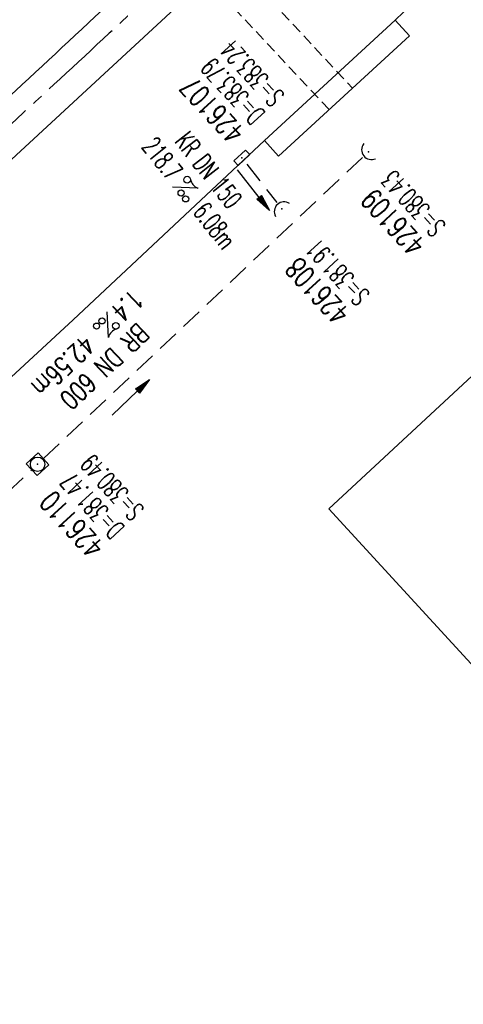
# Model space of a CAD drawing. Extents: x 450316 to 454644, y 428795 to 436505.
# Tile 62 of 256: x 453299 to 453340, y 431113 to 431205. Entities that reach past the tile are written whole.
import ezdxf
from ezdxf.enums import TextEntityAlignment as Align

# ---------------------------------------------------------------- set-up
doc = ezdxf.new("R2010")
doc.units = 0
doc.header["$LTSCALE"] = 2
doc.header["$MEASUREMENT"] = 0
for name, pattern in [('ACHSE', [5.5, 4, -0.5, 0.5, -0.5]), ('AUSGEZOGEN', [0]), ('GESTRICH-X2', [1.5, 1, -0.5]), ('GESTRICHELT', [0.75, 0.5, -0.25])]:
    doc.linetypes.add(name, pattern=pattern)
doc.layers.get('0').update_dxf_attribs({"linetype": 'CONTINUOUS'})
for name, color, linetype in [('ACHSETOP', 1, 'ACHSE'), ('BAUWO', 1, 'CONTINUOUS'), ('BAUWUTOP', 1, 'GESTRICHELT'), ('BW-SCHRIFT', 1, 'AUSGEZOGEN'), ('FBR', 8, 'CONTINUOUS'), ('KANAL', 7, 'GESTRICH-X2'), ('PFEIL', 7, 'CONTINUOUS'), ('SCHACHTNR', 6, 'CONTINUOUS'), ('SCHSYMBOL', 7, 'CONTINUOUS'), ('TEXTO', 4, 'CONTINUOUS'), ('TEXTU', 4, 'CONTINUOUS')]:
    doc.layers.add(name, color=color, linetype=linetype)
doc.styles.add('ROMANS', font='romans.shx', dxfattribs={"width": 0.8})

# ---------------------------------------------------------------- blocks, each defined once
blk = doc.blocks.new('20')
blk.add_lwpolyline([(-0.754, -0.751), (0.754, -0.751), (0.754, 0.75), (-0.754, 0.75)], close=True)
blk.add_circle((0, 0), 0.676)
blk.add_point((0, 0))
blk = doc.blocks.new('40')
at = {"color": 0}
blk.add_arc((0.025, 0.311), 0.91, 192.5363, 347.4637, dxfattribs=at)
blk.add_point((0, 0), dxfattribs=at)
blk = doc.blocks.new('PROM')
blk.add_line((1.566, 1.817), (0.019, 0.015))
for centre, radius in [((0.317, 1.51), 0.317), ((0.943, 0.291), 0.283), ((1.645, 0.287), 0.283)]:
    blk.add_circle(centre, radius)
blk.add_arc((0.992, 2.682), 1.033, 239.14139, 303.35492)
blk = doc.blocks.new('PFEIL2')
at = {"color": 0}
for p, q in [((0.88, 0.002), (-2.401, -0.012)), ((0.881, -0.271), (0.879, 0.276)), ((0.879, 0.276), (2.429, 0.009)), ((0.911, 0.27), (0.879, 0.265)), ((0.965, 0.261), (0.879, 0.246)), ((1.019, 0.252), (0.879, 0.228)), ((1.073, 0.242), (0.879, 0.209)), ((1.127, 0.233), (0.879, 0.191)), ((1.181, 0.224), (0.879, 0.172)), ((1.235, 0.214), (0.879, 0.154)), ((1.289, 0.205), (0.879, 0.135)), ((1.343, 0.196), (0.879, 0.117)), ((1.397, 0.187), (0.879, 0.098)), ((1.451, 0.177), (0.879, 0.08)), ((1.505, 0.168), (0.879, 0.061)), ((1.559, 0.159), (0.88, 0.043)), ((1.613, 0.149), (0.88, 0.024)), ((1.668, 0.14), (0.88, 0.006)), ((1.722, 0.131), (0.88, -0.013)), ((1.776, 0.121), (0.88, -0.031)), ((1.83, 0.112), (0.88, -0.05)), ((1.884, 0.103), (0.88, -0.068)), ((1.938, 0.094), (0.88, -0.087)), ((1.992, 0.084), (0.88, -0.105)), ((2.046, 0.075), (0.88, -0.124)), ((2.1, 0.066), (0.88, -0.142)), ((2.154, 0.056), (0.88, -0.161)), ((2.208, 0.047), (0.88, -0.179)), ((2.262, 0.038), (0.881, -0.198)), ((2.316, 0.029), (0.881, -0.216)), ((2.37, 0.019), (0.881, -0.235)), ((2.424, 0.01), (0.881, -0.253)), ((2.429, 0.009), (0.881, -0.271))]:
    blk.add_line(p, q, dxfattribs=at)
blk = doc.blocks.new('30')
at = {"color": 0}
for p, q in [((-0.75, -0.29), (-0.75, 0.293)), ((-0.75, 0.293), (0.753, 0.293)), ((0.753, 0.293), (0.753, -0.29)), ((0.753, -0.29), (-0.75, -0.29))]:
    blk.add_line(p, q, dxfattribs=at)
blk.add_point((0, 0), dxfattribs=at)

msp = doc.modelspace()

# ---------------------------------------------------------------- linework, layer by layer
at = {"layer": 'ACHSETOP', "flags": 128}
msp.add_lwpolyline([(451271.766, 435019.042, -0.000001), (451272.365, 435018.353, -0.000032), (451272.387, 435018.328), (451288.791, 434999.463, -0.000002), (451296.993, 434990.03, 0.000007), (451305.195, 434980.597, 0.000007), (451313.397, 434971.165, -0.000007), (451321.599, 434961.732, -0.000007), (451329.801, 434952.299, 0.000007), (451338.003, 434942.866, 0.000007), (451346.205, 434933.433, -0.000007), (451354.407, 434924.001, -0.000007), (451362.609, 434914.568, 0.000011), (451370.811, 434905.135, 0.000001), (451379.013, 434895.702, 0.000001), (451387.215, 434886.27), (451403.62, 434867.404), (451420.024, 434848.539), (451436.428, 434829.674, -0.000013), (451444.63, 434820.241, 0.000007), (451452.832, 434810.808, 0.000007), (451461.034, 434801.376, -0.000007), (451469.236, 434791.943, -0.000007), (451477.438, 434782.51, 0.000007), (451485.64, 434773.077, 0.000007), (451493.842, 434763.645, -0.000007), (451502.044, 434754.212, -0.000007), (451510.246, 434744.779, 0.000007), (451518.448, 434735.346, 0.000007), (451526.65, 434725.914, -0.000007), (451534.852, 434716.481, -0.000007), (451543.054, 434707.048, 0.000011), (451551.256, 434697.615, 0.000001), (451559.458, 434688.182, 0.000001), (451567.66, 434678.75), (451584.065, 434659.884, -0.000001), (451592.267, 434650.452, -0.000001), (451600.469, 434641.019, -0.000011), (451608.671, 434631.586, 0.000013), (451616.873, 434622.153), (451633.277, 434603.288), (451649.681, 434584.423, -0.000013), (451657.883, 434574.99, 0.000007), (451666.085, 434565.557, 0.000007), (451674.287, 434556.124, -0.000007), (451682.489, 434546.692, -0.000007), (451690.691, 434537.259, 0.000006), (451698.893, 434527.826), (451715.297, 434508.961, -0.000015), (451721.01, 434502.39, 0.000008), (451726.723, 434495.82, 0.000958), (451727.518, 434494.909, 0.000181), (451731.723, 434490.114, 0.003894), (451738.179, 434482.871, 0.00247), (451748.503, 434471.583, 0.003793), (451756.233, 434463.34, 0.003129), (451765.742, 434453.478, 0.00313), (451774.532, 434444.586, 0.003132), (451783.429, 434435.81, 0.003134), (451792.435, 434427.146, 0.003132), (451801.553, 434418.591, 0.003131), (451810.774, 434410.155, 0.00313), (451820.102, 434401.832, 0.003133), (451829.541, 434393.621, 0.003138), (451839.066, 434385.542, 0.003131), (451848.69, 434377.585, 0.003125), (451858.432, 434369.733, 0.003124), (451868.271, 434362.004, 0.00313), (451878.187, 434354.413, 0.003138), (451888.199, 434346.945, 0.003133), (451898.32, 434339.593, 0.003131), (451908.525, 434332.373, 0.003131), (451918.818, 434325.282, 0.003132), (451929.206, 434318.316, 0.003136), (451939.668, 434311.489, 0.00313), (451950.209, 434304.797, 0.003123), (451960.857, 434298.223, 0.003128), (451971.589, 434291.781, 0.003137), (451982.371, 434285.491, 0.003139), (451993.235, 434279.335, 0.003133), (452004.198, 434273.303, 0.003123), (452015.227, 434267.413, 0.003125), (452026.323, 434261.665, 0.003132), (452037.503, 434256.05, 0.003138), (452048.733, 434250.584, 0.003134), (452060.02, 434245.265, 0.003122), (452071.413, 434240.069, 0.003127), (452083.62, 434234.685, 0.003578), (452094.349, 434230.124, 0.002702), (452108.409, 434224.354, 0.004189), (452117.528, 434220.758, 0.00053), (452126.341, 434217.378, 0.001569), (452129.323, 434216.249, 0.000008), (452135.115, 434214.077, -0.000025), (452140.907, 434211.904), (452164.314, 434203.123, 0.000006), (452176.018, 434198.733, -0.000007), (452187.722, 434194.343), (452211.129, 434185.563), (452234.536, 434176.783, -0.000012), (452246.24, 434172.393, 0.000007), (452257.944, 434168.002, 0.000002), (452265.746, 434165.075, 0.000001), (452281.351, 434159.222, 0.000005), (452293.055, 434154.832, -0.000007), (452304.759, 434150.442, -0.000019), (452316.463, 434146.052, 0.000015), (452328.166, 434141.661, 0.000002), (452338.097, 434137.936, 0.000001), (452351.573, 434132.881, 0.000004), (452363.277, 434128.491, -0.000006), (452374.981, 434124.101, -0.00002), (452386.684, 434119.71, 0.00002), (452398.388, 434115.32, 0.000006), (452410.092, 434110.93, -0.000004), (452421.796, 434106.54, -0.000001), (452435.272, 434101.485, -0.000002), (452445.203, 434097.76, -0.000015), (452456.906, 434093.369, 0.000019), (452468.61, 434088.979, 0.000007), (452480.314, 434084.589, -0.000006), (452492.018, 434080.199, -0.000002), (452503.721, 434075.809, 0.000002), (452515.425, 434071.419, 0.000006), (452527.129, 434067.029, -0.000007), (452538.833, 434062.639, -0.000019), (452550.536, 434058.248, 0.000015), (452562.24, 434053.858, 0.000002), (452572.171, 434050.133, 0.000001), (452585.647, 434045.078, 0.000004), (452597.351, 434040.688, -0.000006), (452609.055, 434036.298, -0.00002), (452620.758, 434031.907, 0.00002), (452632.462, 434027.517, 0.000006), (452644.166, 434023.127, -0.000004), (452655.87, 434018.737, -0.000001), (452669.346, 434013.682, -0.000002), (452679.277, 434009.957, -0.000015), (452690.981, 434005.567, 0.000014), (452702.684, 434001.176, 0.000011), (452714.388, 433996.786, -0.000001), (452726.092, 433992.396, -0.000007), (452735.031, 433989.043, -0.000005), (452748.181, 433984.11, -0.000156), (452748.221, 433984.095, -0.000005), (452749.498, 433983.615, -0.004183), (452758.692, 433980.071, -0.002721), (452772.748, 433974.429, -0.005081), (452782.771, 433970.223, -0.003908), (452795.7, 433964.522, -0.003912), (452807.05, 433959.304, -0.003907), (452818.331, 433953.902, -0.003903), (452829.522, 433948.327, -0.003904), (452840.62, 433942.58, -0.003907), (452851.631, 433936.658, -0.003909), (452862.543, 433930.568, -0.003906), (452873.352, 433924.312, -0.003899), (452884.081, 433917.876, -0.003907), (452894.713, 433911.271, -0.003917), (452905.212, 433904.518, -0.003914), (452915.606, 433897.601, -0.003904), (452925.914, 433890.505, -0.003895), (452936.108, 433883.251, -0.003902), (452946.169, 433875.853, -0.003909), (452956.117, 433868.296, -0.003904), (452965.957, 433860.575, -0.003908), (452975.671, 433852.704, -0.00391), (452985.257, 433844.687, -0.003909), (452994.717, 433836.52, -0.003908), (453004.051, 433828.203, -0.003902), (453013.251, 433819.744, -0.003901), (453022.321, 433811.14, -0.003907), (453031.261, 433802.39, -0.003913), (453040.05, 433793.514, -0.003909), (453048.995, 433784.194, -0.00418), (453057.218, 433775.343, -0.003621), (453064.799, 433766.924, -0.003001), (453073.811, 433756.645, -0.003775), (453082.931, 433745.954, -0.004894), (453089.822, 433737.587, -0.004962), (453096.584, 433729.038, -0.003805), (453105.204, 433717.738, -0.003005), (453113.364, 433706.734, -0.003643), (453119.973, 433697.569, -0.004174), (453127.227, 433687.17, -0.004295), (453134.105, 433676.947, -0.003507), (453140.018, 433667.855, -0.002688), (453147.586, 433655.895, -0.003695), (453155.363, 433643.251, -0.00538), (453160.547, 433634.47, -0.005332), (453165.53, 433625.601, -0.003667), (453172.541, 433612.577, -0.002679), (453179.095, 433600.023, -0.003501), (453183.992, 433590.355, -0.004313), (453189.196, 433579.668, -0.003909), (453194.743, 433567.786, -0.003909), (453199.853, 433556.378, -0.003909), (453204.783, 433544.892, -0.003903), (453209.809, 433532.66, -0.004384), (453214.103, 433521.695, -0.003423), (453219.661, 433506.825, -0.005955), (453222.694, 433498.219, -0.000145), (453225.568, 433489.736, -0.000252), (453227.219, 433484.852, -0.000085), (453230.064, 433476.416, -0.000405), (453230.656, 433474.653, -0.003646), (453233.571, 433465.744, 0.00217), (453238.424, 433450.758, 0.000006), (453242.327, 433438.883, -0.000007), (453246.23, 433427.008, -0.000012), (453250.132, 433415.133, 0.000009), (453254.035, 433403.258, 0.003001), (453258.01, 433391.404, -0.003002), (453261.985, 433379.55, -0.003008), (453265.815, 433367.653, 0.003009), (453269.646, 433355.757, 0.00001), (453273.549, 433343.882, -0.000019), (453277.452, 433332.007), (453285.257, 433308.257, 0.000005), (453289.16, 433296.382, -0.000004), (453293.063, 433284.507, -0.000001), (453297.412, 433271.275, -0.000001), (453300.869, 433260.756, -0.00001), (453304.771, 433248.881, 0.000008), (453308.674, 433237.006, 0.000011), (453312.577, 433225.131, -0.000004), (453316.48, 433213.256, -0.000007), (453317.957, 433208.761, -0.000002), (453324.285, 433189.506, -0.00006), (453324.748, 433188.095, 0.000004), (453325.212, 433186.684, 0.001409), (453327.806, 433178.862, 0.000842), (453332.205, 433165.794, 0.002106), (453335.59, 433155.932, 0.001506), (453340.42, 433142.182, 0.001603), (453344.587, 433130.552, 0.001566), (453348.928, 433118.674, 0.00157), (453353.282, 433106.987, 0.001563), (453357.73, 433095.275, 0.001555), (453362.245, 433083.606, 0.001558), (453366.823, 433071.988, 0.001562), (453371.477, 433060.391, 0.001561), (453376.206, 433048.816, 0.001565), (453381.007, 433037.273, 0.001565), (453385.878, 433025.763, 0.001563), (453390.82, 433014.287, 0.001561), (453395.838, 433002.832, 0.001559), (453400.927, 432991.41, 0.00156), (453406.083, 432980.028, 0.001563), (453411.315, 432968.669, 0.001565), (453416.612, 432957.354, 0.001562), (453421.976, 432946.082, 0.001558), (453427.424, 432934.813, 0.001559), (453432.943, 432923.577, 0.001564), (453438.516, 432912.409, 0.001566), (453444.163, 432901.268, 0.001564), (453449.888, 432890.145, 0.001558), (453455.356, 432879.682, 0.001394), (453461.537, 432868.025, 0.001724), (453468.567, 432854.963, 0.002516), (453473.461, 432846.052, 0.001346), (453478.156, 432837.657, 0.000835), (453485.787, 432824.152, 0.000825), (453493.393, 432810.794, 0.001335), (453498.128, 432802.562, 0.002522), (453503.255, 432793.804, 0.001723), (453510.868, 432781.051, 0.001395), (453517.698, 432769.769, 0.001557), (453523.875, 432759.701, 0.001564), (453531.451, 432747.524, 0.002105), (453537.147, 432738.516, 0.001027), (453545.205, 432725.948, 0.001523), (453550.684, 432717.498, 0.000001), (453550.839, 432717.261, 0.000124), (453550.84, 432717.259, 0.000024), (453557.597, 432706.912, -0.000007), (453564.355, 432696.566, -0.000001), (453571.19, 432686.101, 0.000005), (453578.025, 432675.635, 0.000012), (453584.861, 432665.17, -0.000012), (453591.696, 432654.704, -0.000004), (453598.531, 432644.238, 0.000004), (453605.366, 432633.773, 0.000001), (453612.202, 432623.307, -0.000001), (453619.037, 432612.841, -0.000004), (453625.872, 432602.376, 0.000003), (453632.707, 432591.91), (453646.378, 432570.979, -0.000014), (453650.935, 432564.001, -0.000007), (453660.048, 432550.047, -0.002465), (453666.815, 432539.572, 0.002471), (453673.568, 432529.119, 0.002497), (453680.467, 432518.67, -0.002488), (453687.389, 432508.185, -0.000003), (453694.224, 432497.72, 0.000006), (453701.059, 432487.254), (453714.73, 432466.322, -0.000006), (453721.565, 432455.856, 0.000006), (453728.4, 432445.391, 0.000183), (453728.474, 432445.277, -0.000027), (453728.969, 432444.521, -0.003905), (453733.992, 432436.709, -0.002472), (453741.768, 432424.267, -0.005163), (453747.303, 432415.103, -0.003867), (453754.471, 432402.736, -0.003958), (453760.534, 432391.888, -0.003913), (453766.494, 432380.818, -0.003903), (453772.248, 432369.72, -0.003904), (453777.826, 432358.535, -0.003901), (453783.485, 432346.731, -0.004288), (453788.457, 432335.909, -0.003523), (453794.251, 432322.76, -0.004762), (453798.376, 432312.962, -0.001651), (453802.105, 432303.777, -0.002689), (453804.345, 432298.119, -0.001542), (453805.535, 432295.038, -0.000893), (453807.562, 432289.711, -0.005639), (453811.068, 432280.125, -0.003891), (453815.882, 432266.138, -0.00573), (453819.492, 432254.955, -0.005082), (453823.289, 432242.262, -0.004537), (453827.3, 432227.849, -0.006762), (453829.772, 432218.119, -0.001828), (453832.339, 432207.234, -0.002855), (453833.917, 432200.252, -0.000688), (453834.588, 432197.184, -0.000614), (453835.33, 432193.746, -0.005087), (453837.353, 432183.825, -0.003463), (453840.076, 432169.201, -0.004355), (453841.882, 432158.581, -0.003298), (453844.052, 432144.521, -0.003873), (453845.959, 432130.87, -0.004703), (453847.336, 432119.601, -0.004431), (453848.679, 432106.664, -0.004859), (453849.683, 432094.847, -0.001971), (453850.759, 432079.747, -0.003754), (453851.233, 432071.814, -0.000235), (453851.272, 432071.058, -0.000154), (453851.331, 432069.903, -0.005004), (453851.76, 432059.357, -0.003657), (453852.096, 432044.916, -0.006284), (453852.131, 432034.652, -0.00442), (453851.869, 432020.065, -0.004496), (453851.355, 432005.74, -0.005961), (453850.742, 431994.946, -0.004032), (453849.635, 431980.541, -0.005521), (453848.625, 431970.038, -0.000545), (453848.175, 431965.885, -0.00099), (453847.92, 431963.599, -0.002817), (453847.082, 431956.57, -0.001743), (453845.624, 431945.22, -0.004295), (453844.128, 431934.589, -0.003233), (453841.927, 431920.496, -0.003719), (453839.898, 431908.592, -0.003474), (453837.544, 431895.884, -0.003471), (453834.928, 431882.783, -0.003984), (453832.479, 431871.403, -0.002961), (453829.251, 431857.357, -0.00403), (453826.736, 431847.072, -0.001132), (453824.957, 431840.111, -0.001603), (453823.675, 431835.205, -0.002375), (453822.368, 431830.363, -0.001541), (453820.296, 431822.917, -0.005811), (453817.744, 431814.242, -0.003321), (453813.002, 431799.15, -0.004369), (453808.955, 431786.926, -0.004589), (453804.893, 431775.36, -0.004977), (453800.134, 431762.595, -0.00596), (453795.928, 431752.024, -0.002426), (453790.614, 431739.296, -0.004094), (453787.367, 431731.794, -0.000338), (453786.71, 431730.312, -0.000388), (453786.136, 431729.023, -0.004625), (453782.634, 431721.365, -0.002368), (453775.588, 431706.507, -0.004069), (453770.201, 431695.516, -0.003863), (453764.344, 431684.031, -0.004659), (453758.242, 431672.552, -0.005048), (453752.404, 431662.068, -0.002758), (453744.856, 431648.996, -0.004203), (453739.784, 431640.488, -0.000453), (453738.552, 431638.464, -0.00049), (453737.409, 431636.595, -0.004121), (453733.364, 431630.114, -0.00246), (453726.445, 431619.347, -0.006277), (453720.589, 431610.574, -0.004581), (453712.305, 431598.731, -0.005038), (453704.604, 431588.16, -0.005528), (453697.383, 431578.675, -0.004083), (453688.218, 431567.105, -0.005886), (453681.701, 431559.207, -0.001219), (453676.737, 431553.362, -0.002238), (453674.011, 431550.197, -0.001962), (453670.562, 431546.26, -0.001297), (453665.305, 431540.337, -0.004313), (453658.171, 431532.478, -0.003182), (453648.342, 431521.973, -0.004167), (453639.222, 431512.508, -0.00462), (453630.847, 431504.116, -0.002727), (453619.912, 431493.477, -0.004271), (453612.835, 431486.781, -0.000068), (453609.879, 431484.033, -0.000648), (453609.571, 431483.747, -0.000003), (453600.643, 431475.492, -0.000005), (453594.487, 431469.799), (453576.132, 431452.827), (453557.776, 431435.854), (453539.42, 431418.881), (453521.065, 431401.909, 0.000001), (453511.887, 431393.422, 0.000001), (453502.709, 431384.936, 0.000013), (453493.531, 431376.449, -0.000013), (453484.354, 431367.963, 0), (453475.176, 431359.477, 0), (453465.998, 431350.99), (453447.643, 431334.018, 0.000001), (453438.465, 431325.531, 0.000001), (453429.287, 431317.045, 0.000013), (453420.11, 431308.558, -0.000007), (453410.932, 431300.072, -0.000004), (453403.532, 431293.229, -0.000002), (453392.576, 431283.099, -0.00001), (453383.398, 431274.613, 0.000015), (453374.22, 431266.127, 0.000014), (453365.042, 431257.64, -0.000013), (453355.865, 431249.154, 0), (453343.628, 431237.839, -0.000001), (453337.509, 431232.181), (453319.154, 431215.209, 0.000001), (453309.976, 431206.722, 0.000001), (453300.798, 431198.236, 0.000013), (453291.621, 431189.749, -0.000013), (453282.443, 431181.263, -0.000001), (453273.265, 431172.777, -0.000001), (453264.087, 431164.29), (453245.732, 431147.318), (453227.376, 431130.345), (453209.02, 431113.372, 0.000014), (453199.843, 431104.885, -0.000009), (453190.665, 431096.399, -0.000019), (453181.487, 431087.913, 0.000019), (453172.309, 431079.427, 0.000009), (453163.132, 431070.941, -0.000008), (453153.954, 431062.454), (453135.598, 431045.481, 0.000009), (453134.861, 431044.799, 0.000002), (453130.417, 431040.69, 0.002804), (453126.112, 431036.664, 0.001372), (453117.381, 431028.361, 0.005333), (453110.158, 431021.305, 0.003613), (453099.686, 431010.703, 0.004216), (453091.364, 431002.01, 0.003913), (453082.552, 430992.499, 0.00391), (453074.199, 430983.197, 0.003911), (453065.996, 430973.768, 0.003912), (453057.937, 430964.207, 0.003915), (453050.034, 430954.528, 0.00391), (453042.286, 430944.729, 0.003905), (453034.682, 430934.798, 0.003908), (453027.235, 430924.75, 0.003912), (453019.954, 430914.598, 0.003918), (453012.829, 430904.328, 0.003918), (453005.866, 430893.947, 0.003907), (452999.072, 430883.467, 0.0039), (452992.431, 430872.865, 0.003908), (452985.952, 430862.152, 0.00392), (452979.661, 430851.374, 0.00392), (452973.542, 430840.502, 0.003904), (452967.571, 430829.493, 0.003903), (452961.774, 430818.394, 0.003916), (452956.17, 430807.245, 0.00392), (452950.739, 430796.004, 0.00391), (452945.472, 430784.651, 0.003904), (452940.385, 430773.223, 0.00391), (452935.485, 430761.733, 0.003913), (452930.764, 430750.166, 0.003909), (452926.22, 430738.514, 0.003913), (452921.858, 430726.792, 0.003918), (452917.686, 430715.017, 0.003913), (452913.698, 430703.178, 0.003909), (452909.892, 430691.264, 0.003904), (452906.273, 430679.293, 0.003908), (452902.844, 430667.279, 0.003914), (452899.604, 430655.212, 0.003911), (452896.55, 430643.086, 0.003914), (452893.686, 430630.913, 0.003917), (452891.016, 430618.707, 0.003911), (452890.732, 430617.306, 0.000237), (452886.248, 430594.167, 0.007575), (452884.76, 430585.792, 0.003906), (452882.249, 430569.49)], format="xyb", dxfattribs=at)
at = {"layer": 'BAUWO'}
msp.add_line((453333.827, 431205.312), (453321.61, 431194.043), dxfattribs=at)
msp.add_lwpolyline([(453321.61, 431194.043), (453322.945, 431192.573), (453335.168, 431203.843), (453333.827, 431205.312)], dxfattribs=at)
at = {"layer": 'BAUWUTOP'}
msp.add_line((453303.748, 431226.815), (453329.86, 431198.949), dxfattribs=at)
msp.add_lwpolyline([(453327.677, 431196.936), (453301.535, 431224.777)], dxfattribs=at)
at = {"layer": 'BW-SCHRIFT'}
for p, q in [((453327.648, 431159.62), (453356.471, 431186.4)), ((453353.243, 431131.691), (453327.648, 431159.62))]:
    msp.add_line(p, q, dxfattribs=at)
at = {"layer": 'FBR', "flags": 128}
for points in [[(453276.707, 431178.634, -0.000118), (453287.065, 431188.257, -0.000276), (453291.485, 431192.357, -0.000001), (453311.412, 431210.82, -0.000243), (453311.472, 431210.876, -0.000468), (453320.706, 431219.399, 0.000406), (453331.34, 431229.212, 0.000197), (453340.223, 431237.428, -0.00015), (453349.105, 431245.645, -0.000461), (453368.006, 431263.086, 0.000541), (453384.108, 431277.949, 0.000242), (453392.435, 431285.659, -0.000279)], [(453575.994, 431475.694, -0.000002), (453561.636, 431462.404, -0.000009)], [(453599.358, 431450.779, -0.000004), (453583.567, 431436.142, -0.000021)], [(453418.105, 431283.16, -0.000853), (453407.564, 431273.37, -0.000064), (453397.19, 431263.77, -0.000084), (453389.302, 431256.475, -0.000204), (453382.448, 431250.144, 0.000155), (453373.4, 431241.787, 0.001433), (453363.02, 431232.139, -0.002118), (453355.985, 431225.618, -0.000322), (453355.808, 431225.455, -0.000003), (453339.079, 431210.12, -0.000167), (453338.057, 431209.184, -0.00004), (453333.827, 431205.312)], [(453375.225, 431290.114, 0.000079), (453365.709, 431281.311, -0.000077), (453356.193, 431272.508, -0.000064), (453347.717, 431264.671, 0.000024), (453339.241, 431256.835, 0.000283), (453337.655, 431255.367, -0.000028), (453321.486, 431240.384, -0.001426), (453318.416, 431237.556, -0.000548), (453310.392, 431230.222)]]:
    msp.add_lwpolyline(points, format="xyb", dxfattribs=at)
for points in [[(453279.489, 431175.477), (453279.947, 431175.719), (453294.276, 431188.889), (453312.399, 431205.617), (453330.16, 431222.06), (453369.149, 431258.108), (453387.646, 431275.236), (453405.802, 431291.996)], [(453321.61, 431194.043), (453303.728, 431177.298), (453268.142, 431144.421), (453250.785, 431128.431), (453233.031, 431112.046), (453178.578, 431061.701), (453159.042, 431043.568)]]:
    msp.add_lwpolyline(points, dxfattribs=at)
at = {"layer": 'KANAL'}
for p, q in [((453300.969, 431164.313), (453330.813, 431192.5)), ((453319.969, 431191.844), (453322.781, 431188.25)), ((453249.5, 431115.938), (453299.875, 431163.281))]:
    msp.add_line(p, q, dxfattribs=at)

# ---------------------------------------------------------------- block references
at = {"layer": 'PFEIL'}
for p, rotation in [((453320.591, 431189.427), 308.1413), ((453309.115, 431170.032), 43.3614)]:
    msp.add_blockref('PFEIL2', p, dxfattribs=dict(at, rotation=rotation))
at = {"layer": 'SCHSYMBOL'}
for name, p, rotation in [('40', (453331.354, 431193.005), 307.7045163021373), ('30', (453319.501, 431192.434), 222.7585), ('40', (453323.253, 431187.656), 222.7585), ('20', (453300.413, 431163.785), 222.7585)]:
    msp.add_blockref(name, p, dxfattribs=dict(at, rotation=rotation))
at = {"layer": 'TEXTU'}
for p, rotation in [((453313.012, 431189.704), 308.1413), ((453306.921, 431178.044), 223.3613999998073)]:
    msp.add_blockref('PROM', p, dxfattribs=dict(at, rotation=rotation))

# ---------------------------------------------------------------- texts
at = {"layer": 'SCHACHTNR', "style": 'ROMANS'}
for s, height, width, p in [('S=383.24', 1.8, 0.6, (453323.583, 431198.296)), ('D=383.79', 1.8, 0.6, (453321.771, 431196.609)), ('426107', 2, 0.7, (453319.927, 431194.921)), ('S=380.43', 1.8, 0.6, (453338.656, 431186.125)), ('426109', 2, 0.7, (453336.813, 431184.438)), ('S=381.91', 1.8, 0.6, (453331.563, 431179.688)), ('426108', 2, 0.7, (453329.75, 431178)), ('S=380.49', 1.8, 0.6, (453310.485, 431159.59)), ('D=381.47', 1.8, 0.6, (453308.641, 431157.871)), ('426110', 2, 0.7, (453306.797, 431156.184))]:
    msp.add_text(s, height=height, rotation=132.7585, dxfattribs=dict(at, width=width)).set_placement(p)
at = {"layer": 'TEXTO', "style": 'ROMANS'}
for s, rotation, width, p in [('KR DN 150', 308.1413, 0.6, (453315.694, 431190.734)), ('BR DN 600', 223.3614, 0.75, (453306.054, 431173.579))]:
    msp.add_text(s, height=1.8, rotation=rotation, dxfattribs=dict(at, width=width)).set_placement(p, align=Align.CENTER)
at = {"layer": 'TEXTU', "style": 'ROMANS'}
for s, rotation, width, p in [('218.7', 308.1413, 0.6, (453310.075, 431193.444)), ('6.08m', 308.1413, 0.6, (453314.856, 431187.351)), ('1.4', 223.3614, 0.75, (453309.264, 431180.251)), ('42.56m', 223.3614, 0.75, (453304.733, 431175.97))]:
    msp.add_text(s, height=1.8, rotation=rotation, dxfattribs=dict(at, width=width)).set_placement(p)

doc.saveas('drawing.dxf')
